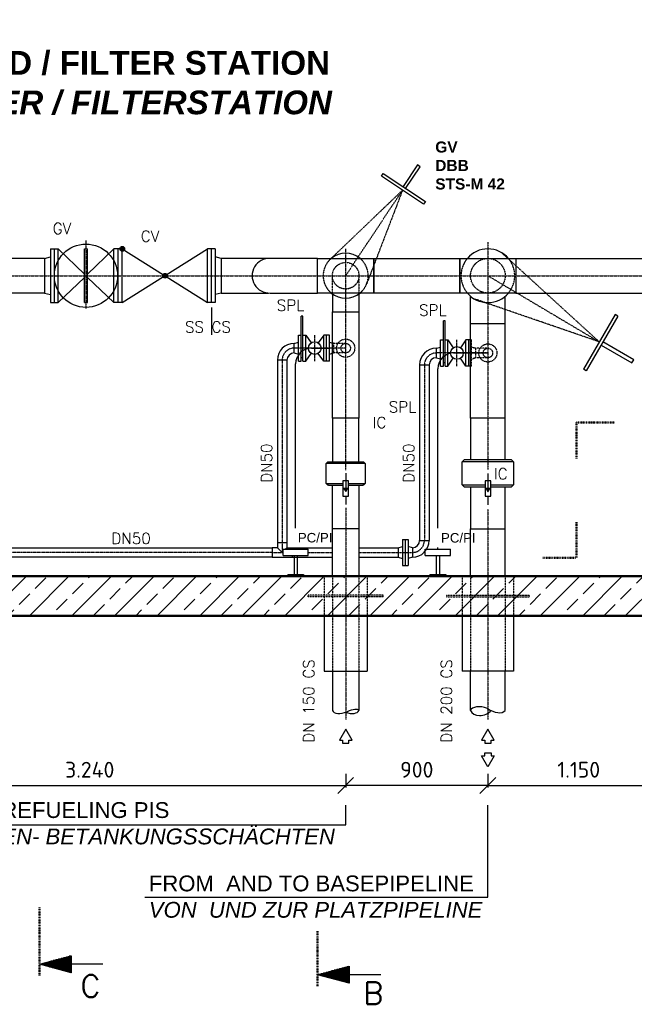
# Model space of a CAD drawing. Header units: millimetres. Extents: x -197187 to 231260338, y -45270 to 70505.
# Tile 34 of 85: x 7681 to 11571, y 1195 to 7421. Entities that reach past the tile are written whole.
import ezdxf

# ---------------------------------------------------------------- set-up
doc = ezdxf.new("R2010")
doc.units = ezdxf.units.MM
doc.header["$LTSCALE"] = 0.5
doc.linetypes.add('DASHDOT', pattern=[1, 0.5, -0.25, 0, -0.25])
doc.linetypes.add('HIDDEN', pattern=[0.375, 0.25, -0.125])
for name, color, linetype in [('17', 7, 'Continuous'), ('21', 7, 'Continuous'), ('41', 7, 'Continuous'), ('BEMAßUNG', 7, 'Continuous'), ('Beschriftung', 7, 'Continuous'), ('P-MU050ENTL', 7, 'Continuous'), ('P-MU150AUSL', 7, 'Continuous'), ('P-MU200AUSL', 7, 'Continuous'), ('P-MU200EINL', 7, 'Continuous')]:
    doc.layers.add(name, color=color, linetype=linetype)
doc.styles.add('LBB3.5M1000', font='isocp.shx', dxfattribs={"height": 3.5})
doc.styles.add('ROMANS', font='ROMANS', dxfattribs={"height": 0.2})
doc.styles.get("Standard").update_dxf_attribs({"font": 'isocpeur.ttf'})
doc.dimstyles.new('DIN', dxfattribs={"dimtxt": 2.5, "dimasz": 2.5, "dimexe": 1.25, "dimexo": 0.625, "dimtad": 1, "dimtih": 1, "dimdec": 4, "dimdsep": 46, "dimlunit": 6, "dimtxsty": 'Standard', "dimcen": 2.5, "dimadec": 0, "dimazin": 0, "dimtfac": 1, "dimtdec": 4, "dimtmove": 0, "dimatfit": 3, "dimfxl": 0, "dimtvp": 1, "dimtolj": 1, "dimtzin": 0, "dimarcsym": 0})

# ---------------------------------------------------------------- blocks, each defined once
blk = doc.blocks.new('PFEIL')
at = {"layer": '17', "color": 7, "linetype": 'Continuous'}
for p, q in [((-40, 0), (-20, 0)), ((-20, 5.359), (-20, -5.359)), ((0, 0), (-20, 5.359)), ((-20, 5.0491), (-18.8434, 5.0491)), ((-20, 4.5991), (-17.164, 4.5991)), ((-20, 4.1491), (-15.4846, 4.1491)), ((-20, 3.6991), (-13.8052, 3.6991)), ((-20, 3.2491), (-12.1258, 3.2491)), ((-20, 2.7991), (-10.4464, 2.7991)), ((-20, 2.3491), (-8.7669, 2.3491)), ((-20, 1.8991), (-7.0875, 1.8991)), ((-20, 1.4491), (-5.4081, 1.4491)), ((-20, 0.9991), (-3.7287, 0.9991)), ((-20, 0.5491), (-2.0493, 0.5491)), ((-20, 0.0991), (-0.3698, 0.0991)), ((-20, -5.359), (0, 0)), ((-20, -0.3509), (-1.3096, -0.3509)), ((-20, -0.8009), (-2.989, -0.8009)), ((-20, -1.2509), (-4.6684, -1.2509)), ((-20, -1.7009), (-6.3478, -1.7009)), ((-20, -2.1509), (-8.0272, -2.1509)), ((-20, -2.6009), (-9.7067, -2.6009)), ((-20, -3.0509), (-11.3861, -3.0509)), ((-20, -3.5009), (-13.0655, -3.5009)), ((-20, -3.9509), (-14.7449, -3.9509)), ((-20, -4.4009), (-16.4243, -4.4009)), ((-20, -4.8509), (-18.1038, -4.8509)), ((-20, -5.3009), (-19.7832, -5.3009))]:
    blk.add_line(p, q, dxfattribs=at)
blk = doc.blocks.new('_Oblique')
at = {"color": 0, "linetype": 'ByBlock', "lineweight": -2}
blk.add_line((-0.5, -0.5), (0.5, 0.5), dxfattribs=at)
blk = doc.blocks.new('*D22')
at = {"layer": 'BEMAßUNG', "color": 0, "lineweight": -2, "transparency": 16777216}
for p, q in [((9744.4, 2652), (9744.4, 2565.7)), ((10644.4, 2652), (10644.4, 2565.7)), ((10644.4, 2578.2), (9744.4, 2578.2))]:
    blk.add_line(p, q, dxfattribs=at)
at = {"layer": 'DEFPOINTS', "color": 0, "transparency": 16777216}
for p in [(9744.4, 3652), (10644.4, 3652), (9744.4, 2578.2)]:
    blk.add_point(p, dxfattribs=at)
at = {"layer": 'BEMAßUNG', "color": 0, "lineweight": -2, "transparency": 16777216, "xscale": 100, "yscale": 100, "zscale": 100, "rotation": 180}
blk.add_blockref('_Oblique', (9744.4, 2578.2), dxfattribs=at)
at = {"layer": 'BEMAßUNG', "color": 0, "lineweight": -2, "transparency": 16777216, "xscale": 100, "yscale": 100, "zscale": 100}
blk.add_blockref('_Oblique', (10644.4, 2578.2), dxfattribs=at)
at = {"layer": 'BEMAßUNG', "color": 0, "transparency": 16777216, "insert": (10194.4, 2678.2), "char_height": 100, "attachment_point": 5}
blk.add_mtext('\\A1;900', dxfattribs=at)
blk = doc.blocks.new('*D27')
at = {"layer": 'BEMAßUNG', "color": 0, "lineweight": -2, "transparency": 16777216}
for p, q in [((6504.4, 2652), (6504.4, 2565.7)), ((9744.4, 2652), (9744.4, 2565.7)), ((6504.4, 2578.2), (9744.4, 2578.2))]:
    blk.add_line(p, q, dxfattribs=at)
at = {"layer": 'DEFPOINTS', "color": 0, "transparency": 16777216}
for p in [(6504.4, 3652), (9744.4, 3652), (9744.4, 2578.2)]:
    blk.add_point(p, dxfattribs=at)
at = {"layer": 'BEMAßUNG', "color": 0, "lineweight": -2, "transparency": 16777216, "xscale": 100, "yscale": 100, "zscale": 100, "rotation": 180}
blk.add_blockref('_Oblique', (6504.4, 2578.2), dxfattribs=at)
at = {"layer": 'BEMAßUNG', "color": 0, "lineweight": -2, "transparency": 16777216, "xscale": 100, "yscale": 100, "zscale": 100}
blk.add_blockref('_Oblique', (9744.4, 2578.2), dxfattribs=at)
at = {"layer": 'BEMAßUNG', "color": 0, "transparency": 16777216, "insert": (8124.4, 2678.2), "char_height": 100, "attachment_point": 5}
blk.add_mtext('\\A1;3.240', dxfattribs=at)
blk = doc.blocks.new('*D28')
at = {"layer": 'BEMAßUNG', "color": 0, "lineweight": -2, "transparency": 16777216}
for p, q in [((10644.4, 2652), (10644.4, 2565.7)), ((11794.4, 2652), (11794.4, 2565.7)), ((10644.4, 2578.2), (11794.4, 2578.2))]:
    blk.add_line(p, q, dxfattribs=at)
at = {"layer": 'DEFPOINTS', "color": 0, "transparency": 16777216}
for p in [(10644.4, 3652), (11794.4, 3652), (11794.4, 2578.2)]:
    blk.add_point(p, dxfattribs=at)
at = {"layer": 'BEMAßUNG', "color": 0, "lineweight": -2, "transparency": 16777216, "xscale": 100, "yscale": 100, "zscale": 100, "rotation": 180}
blk.add_blockref('_Oblique', (10644.4, 2578.2), dxfattribs=at)
at = {"layer": 'BEMAßUNG', "color": 0, "lineweight": -2, "transparency": 16777216, "xscale": 100, "yscale": 100, "zscale": 100}
blk.add_blockref('_Oblique', (11794.4, 2578.2), dxfattribs=at)
at = {"layer": 'BEMAßUNG', "color": 0, "transparency": 16777216, "insert": (11219.4, 2678.2), "char_height": 100, "attachment_point": 5}
blk.add_mtext('\\A1;1.150', dxfattribs=at)

msp = doc.modelspace()

# ---------------------------------------------------------------- hatches: boundary and pattern name
h = msp.add_hatch(color=256)
h.dxf.hatch_style = 1
h.paths.add_polyline_path([(9744.39, 4437.258), (9755.987, 4457.344), (9732.793, 4457.344)])
h = msp.add_hatch(color=256)
h.dxf.hatch_style = 1
h.paths.add_polyline_path([(10644.39, 4436.258), (10655.987, 4456.344), (10632.793, 4456.344)])

# ---------------------------------------------------------------- linework, layer by layer
at = {"linetype": 'Continuous'}
msp.add_line((10731.125, 5948.227), (10771.286, 5911.568), dxfattribs=at)
for p, q in [((9744.39, 4553.018), (9744.39, 4457.344)), ((10644.39, 4552.018), (10644.39, 4456.344)), ((9744.39, 4409.056), (9744.39, 4354.731)), ((10644.39, 4408.056), (10644.39, 4353.731))]:
    msp.add_line(p, q)
for points in [[(10107.32, 6365.296), (10123.969, 6354.214), (10215.397, 6491.567), (10198.748, 6502.649)], [(9971.371, 6431.764), (9982.454, 6448.413), (10248.835, 6271.097), (10237.753, 6254.449)], [(9762.492, 4409.056), (9762.492, 4505.632), (9726.288, 4505.632), (9726.288, 4409.056)], [(10662.492, 4408.056), (10662.492, 4504.632), (10626.288, 4504.632), (10626.288, 4408.056)], [(9744.39, 4437.258), (9755.987, 4457.344), (9732.793, 4457.344)], [(10644.39, 4436.258), (10655.987, 4456.344), (10632.793, 4456.344)]]:
    msp.add_lwpolyline(points, close=True)
at = {"layer": '17', "linetype": 'DASHDOT', "lineweight": 50, "ltscale": 20}
for p, q in [((11205.488, 4873.541), (11205.488, 4646.363)), ((11205.488, 4873.541), (11446.407, 4873.541)), ((11205.488, 4243.322), (11205.488, 4018.117)), ((10992.43, 4018.117), (11205.488, 4018.117)), ((7806.264, 1377.676), (7806.264, 1810.249)), ((9566.39, 1310.111), (9566.39, 1657.852))]:
    msp.add_line(p, q, dxfattribs=at)
at = {"layer": '21', "linetype": 'Continuous', "lineweight": 50, "ltscale": 10}
for p, q in [((4144.39, 3902.018), (9949.39, 3902.018)), ((9949.39, 3902.018), (12044.39, 3902.018)), ((3894.39, 3652.018), (9949.39, 3652.018)), ((9949.39, 3652.018), (11794.39, 3652.018))]:
    msp.add_line(p, q, dxfattribs=at)
at = {"layer": '41', "linetype": 'Continuous', "ltscale": 10}
for p, q in [((9527.69, 5344.018), (9634.84, 5344.018)), ((10427.69, 5313.518), (10644.39, 5313.518)), ((9427.69, 4072.018), (9427.69, 5244.018)), ((10327.69, 4072.018), (10327.69, 5213.518)), ((9347.69, 4072.018), (9507.69, 4072.018)), ((9347.69, 4032.018), (9347.69, 4072.018)), ((9507.69, 4032.018), (9507.69, 4072.018)), ((10166.39, 4082.168), (10166.39, 4021.868)), ((10247.69, 4072.018), (10407.69, 4072.018)), ((10247.69, 4032.018), (10247.69, 4072.018)), ((10407.69, 4032.018), (10407.69, 4072.018)), ((9347.69, 4032.018), (9507.69, 4032.018)), ((9417.69, 4032.018), (9417.69, 3912.018)), ((9437.69, 4032.018), (9437.69, 3912.018)), ((10247.69, 4032.018), (10407.69, 4032.018)), ((10317.69, 4032.018), (10317.69, 3912.018)), ((10337.69, 4032.018), (10337.69, 3912.018)), ((9377.69, 3912.018), (9477.69, 3912.018)), ((9377.69, 3912.018), (9377.69, 3902.018)), ((9477.69, 3912.018), (9477.69, 3902.018)), ((10277.69, 3912.018), (10277.69, 3902.018)), ((10277.69, 3912.018), (10377.69, 3912.018)), ((10377.69, 3912.018), (10377.69, 3902.018))]:
    msp.add_line(p, q, dxfattribs=at)
for centre in [(9527.69, 5244.018), (10427.69, 5213.518)]:
    msp.add_arc(centre, 100, 90, 180, dxfattribs=at)
at = {"layer": 'P-MU050ENTL', "linetype": 'Continuous', "ltscale": 10}
for p, q in [((9463.39, 5426.518), (9463.39, 5547.018)), ((9473.39, 5547.018), (9463.39, 5547.018)), ((9473.39, 5426.518), (9473.39, 5547.018)), ((10373.39, 5516.518), (10363.39, 5516.518)), ((10363.39, 5396.018), (10363.39, 5516.518)), ((10373.39, 5396.018), (10373.39, 5516.518)), ((9445.39, 5261.518), (9445.39, 5426.518)), ((9445.39, 5426.518), (9463.39, 5426.518)), ((9463.39, 5261.518), (9463.39, 5426.518)), ((9473.39, 5261.518), (9473.39, 5426.518)), ((9473.39, 5426.518), (9491.39, 5426.518)), ((9491.39, 5261.518), (9491.39, 5426.518)), ((9491.39, 5426.518), (9525.653, 5376.928)), ((9605.39, 5426.518), (9571.127, 5376.928)), ((9605.39, 5261.518), (9605.39, 5426.518)), ((9634.84, 5426.518), (9605.39, 5426.518)), ((9623.39, 5261.518), (9623.39, 5426.518)), ((9641.39, 5426.518), (9634.84, 5426.518)), ((9641.39, 5261.518), (9641.39, 5426.518)), ((9418.39, 5374.168), (9445.39, 5381.403)), ((9418.39, 5313.868), (9418.39, 5374.168)), ((9641.39, 5381.403), (9660.24, 5376.352)), ((10345.39, 5231.018), (10345.39, 5396.018)), ((10345.39, 5396.018), (10363.39, 5396.018)), ((10363.39, 5231.018), (10363.39, 5396.018)), ((10373.39, 5231.018), (10373.39, 5396.018)), ((10373.39, 5396.018), (10391.39, 5396.018)), ((10391.39, 5231.018), (10391.39, 5396.018)), ((10391.39, 5396.018), (10425.653, 5346.428)), ((10505.39, 5396.018), (10471.127, 5346.428)), ((10505.39, 5231.018), (10505.39, 5396.018)), ((10534.84, 5396.018), (10505.39, 5396.018)), ((10523.39, 5231.018), (10523.39, 5396.018)), ((10541.39, 5396.018), (10534.84, 5396.018)), ((9418.39, 5313.868), (9445.39, 5306.634)), ((9491.39, 5261.518), (9525.653, 5311.109)), ((9605.39, 5261.518), (9571.127, 5311.109)), ((9641.39, 5306.634), (9660.24, 5311.685)), ((10318.39, 5343.668), (10345.39, 5350.903)), ((10318.39, 5283.368), (10318.39, 5343.668)), ((9312.24, 5268.018), (9312.24, 4625.468)), ((9372.54, 5268.018), (9312.24, 5268.018)), ((9372.54, 5268.018), (9372.54, 4625.468)), ((9445.39, 5261.518), (9463.39, 5261.518)), ((9473.39, 5282.018), (9463.39, 5282.018)), ((9473.39, 5261.518), (9491.39, 5261.518)), ((9634.84, 5261.518), (9605.39, 5261.518)), ((9641.39, 5261.518), (9634.84, 5261.518)), ((10212.24, 5237.518), (10212.24, 4128.018)), ((10212.24, 5237.518), (10272.54, 5237.518)), ((10272.54, 5237.518), (10272.54, 4128.018)), ((10318.39, 5283.368), (10345.39, 5276.134)), ((10345.39, 5231.018), (10363.39, 5231.018)), ((10373.39, 5251.518), (10363.39, 5251.518)), ((10373.39, 5231.018), (10391.39, 5231.018)), ((10391.39, 5231.018), (10425.653, 5280.609)), ((10505.39, 5231.018), (10471.127, 5280.609)), ((10534.84, 5231.018), (10505.39, 5231.018)), ((10541.39, 5231.018), (10534.84, 5231.018)), ((9312.24, 4625.468), (9312.24, 4116.018)), ((9372.54, 4625.468), (9372.54, 4116.018)), ((9312.24, 4116.018), (9372.54, 4116.018)), ((9312.24, 4116.018), (9312.24, 4082.168)), ((9372.54, 4116.018), (9372.54, 4082.168)), ((10103.39, 4134.518), (10103.39, 3969.518)), ((10103.39, 4134.518), (10139.39, 4134.518)), ((10121.39, 4134.518), (10121.39, 3969.518)), ((10139.39, 4134.518), (10139.39, 3969.518)), ((10212.24, 4128.018), (10272.54, 4128.018)), ((5688.54, 4082.168), (9278.39, 4082.168)), ((9278.39, 4082.168), (9278.39, 4021.868)), ((9312.24, 4082.168), (9278.39, 4082.168)), ((9312.24, 4082.168), (9342.39, 4052.018)), ((9342.39, 4052.018), (9347.69, 4057.318)), ((9362.39, 4072.018), (9372.54, 4082.168)), ((9372.54, 4082.168), (9660.24, 4082.168)), ((9406.39, 4082.168), (9406.39, 4072.018)), ((9828.54, 4082.168), (10076.39, 4082.168)), ((10076.39, 4082.168), (10103.39, 4089.403)), ((10076.39, 4082.168), (10076.39, 4021.868)), ((10166.39, 4082.168), (10139.39, 4089.403)), ((10166.39, 4082.168), (10166.39, 4021.868)), ((9278.39, 4021.868), (5688.54, 4021.868)), ((9278.39, 4021.868), (9660.24, 4021.868)), ((9406.39, 4032.018), (9406.39, 4021.868)), ((9828.54, 4021.868), (10076.39, 4021.868)), ((10076.39, 4021.868), (10103.39, 4014.634)), ((10166.39, 4021.868), (10139.39, 4014.634)), ((10103.39, 3969.518), (10139.39, 3969.518))]:
    msp.add_line(p, q, dxfattribs=at)
at = {"layer": 'P-MU050ENTL', "linetype": 'DASHDOT', "ltscale": 10}
for p, q in [((9548.39, 5261.518), (9548.39, 5426.518)), ((10448.39, 5231.018), (10448.39, 5396.018)), ((9744.39, 5344.018), (9418.39, 5344.018)), ((10644.39, 5313.518), (10318.39, 5313.518)), ((9342.39, 5268.018), (9342.39, 4625.468)), ((10242.39, 5237.518), (10242.39, 4128.018)), ((9342.39, 4625.468), (9342.39, 4052.018)), ((9278.39, 4052.018), (5688.54, 4052.018)), ((9278.39, 4052.018), (9347.69, 4052.018)), ((9507.69, 4052.018), (9660.24, 4052.018)), ((9828.54, 4052.018), (10166.39, 4052.018))]:
    msp.add_line(p, q, dxfattribs=at)
at = {"layer": 'P-MU050ENTL', "linetype": 'Continuous', "ltscale": 10}
for centre in [(9548.39, 5344.018), (10448.39, 5313.518)]:
    msp.add_circle(centre, 40, dxfattribs=at)
for centre, radius, start, end in [((9418.39, 5268.018), 106.15, 90, 180), ((9418.39, 5268.018), 45.85, 90, 180), ((10318.39, 5237.518), 106.15, 90, 180), ((10318.39, 5237.518), 45.85, 90, 180), ((10166.39, 4128.018), 106.15, 270, 0), ((10166.39, 4128.018), 45.85, 270, 0)]:
    msp.add_arc(centre, radius, start, end, dxfattribs=at)
at = {"layer": 'P-MU050ENTL', "linetype": 'DASHDOT', "ltscale": 10}
for centre, start, end in [((9418.39, 5268.018), 90, 180), ((10318.39, 5237.518), 90, 180), ((10166.39, 4128.018), 270, 0)]:
    msp.add_arc(centre, 76, start, end, dxfattribs=at)
at = {"layer": 'P-MU150AUSL', "linetype": 'DASHDOT', "ltscale": 10}
for p, q in [((9744.39, 4573.063), (9744.39, 5971.769)), ((9744.39, 4334.262), (9744.39, 2994.884))]:
    msp.add_line(p, q, dxfattribs=at)
at = {"layer": 'P-MU150AUSL', "linetype": 'HIDDEN', "ltscale": 10}
for p, q in [((9660.24, 5687.018), (9660.24, 5802.018)), ((9828.54, 5802.018), (9828.54, 5687.018)), ((9668.39, 5374.168), (9661.288, 5376.071)), ((9668.39, 5313.868), (9668.39, 5374.168)), ((9744.39, 5374.168), (9668.39, 5374.168)), ((10541.39, 5231.018), (10541.39, 5396.018)), ((9668.39, 5313.868), (9654.689, 5310.197)), ((9744.39, 5313.868), (9668.39, 5313.868)), ((10541.39, 5350.903), (10560.24, 5345.852)), ((10568.39, 5343.668), (10561.288, 5345.571)), ((10568.39, 5283.368), (10568.39, 5343.668)), ((10644.39, 5343.668), (10568.39, 5343.668)), ((10541.39, 5276.134), (10560.24, 5281.185)), ((10568.39, 5283.368), (10554.689, 5279.697)), ((10644.39, 5283.368), (10568.39, 5283.368)), ((9607.89, 3902.018), (9607.89, 3652.018)), ((9660.24, 3902.018), (9660.24, 3302.018)), ((9828.54, 3902.018), (9828.54, 3302.018)), ((9880.89, 3902.018), (9880.89, 3652.018)), ((9980.89, 3782.018), (9507.89, 3782.018)), ((9507.89, 3772.018), (9507.89, 3782.018)), ((9980.89, 3772.018), (9507.89, 3772.018)), ((9980.89, 3772.018), (9980.89, 3782.018))]:
    msp.add_line(p, q, dxfattribs=at)
at = {"layer": 'P-MU150AUSL', "linetype": 'Continuous', "ltscale": 10}
for p, q in [((9866.89, 4615.518), (9621.89, 4615.518)), ((9634.84, 4625.518), (9853.94, 4625.518)), ((9621.89, 4488.518), (9726.288, 4488.518)), ((9762.492, 4488.518), (9866.89, 4488.518)), ((9634.84, 4478.518), (9726.288, 4478.518)), ((9762.492, 4478.518), (9853.94, 4478.518)), ((9828.54, 4202.018), (9828.54, 3902.018)), ((9607.89, 3652.018), (9607.89, 3302.018)), ((9880.89, 3652.018), (9880.89, 3302.018)), ((9607.89, 3302.018), (9880.89, 3302.018)), ((9660.24, 3302.018), (9660.24, 3053.036)), ((9828.54, 3302.018), (9828.54, 3053.036))]:
    msp.add_line(p, q, dxfattribs=at)
for points in [[(9660.24, 5573.018), (9828.54, 5573.018), (9828.54, 4902.018), (9660.24, 4902.018)], [(9660.24, 4625.518), (9828.54, 4625.518), (9828.54, 4902.018), (9660.24, 4902.018)], [(9744.761, 2935.146), (9704.761, 2865.865), (9724.761, 2865.865), (9724.761, 2845.865), (9764.761, 2845.865), (9764.761, 2865.865), (9784.761, 2865.865), (9744.761, 2935.146)]]:
    msp.add_lwpolyline(points, close=True, dxfattribs=at)
for points in [[(9634.84, 4478.518), (9631.89, 4478.518), (9621.89, 4488.518), (9621.89, 4615.518), (9631.89, 4625.518), (9634.84, 4625.518)], [(9853.94, 4625.518), (9856.89, 4625.518), (9866.89, 4615.518), (9866.89, 4488.518), (9856.89, 4478.518), (9853.94, 4478.518)]]:
    msp.add_lwpolyline(points, dxfattribs=at)
at = {"layer": 'P-MU150AUSL', "linetype": 'HIDDEN', "ltscale": 10}
for centre, radius in [((9744.39, 5802.018), 84.15), ((10644.39, 5802.018), 109.55), ((9744.39, 5344.018), 57.5), ((9744.39, 5344.018), 30.15), ((10644.39, 5313.518), 57.5), ((10644.39, 5313.518), 30.15)]:
    msp.add_circle(centre, radius, dxfattribs=at)
for centre, radius, start, end in [((9744.39, 5802.018), 142.5, 129.7562631, 230.2437369), ((9744.39, 5802.018), 142.5, 309.7562631, 50.2437369), ((10644.39, 5802.018), 170, 139.8784139, 220.1215861), ((10644.39, 5802.018), 170, 319.8784139, 40.1215861)]:
    msp.add_arc(centre, radius, start, end, dxfattribs=at)
at = {"layer": 'P-MU150AUSL', "linetype": 'Continuous', "ltscale": 10}
for centre, major_axis, ratio, start_param, end_param in [((9737.26, 3084.141), (-77.02, -31.104), 0.51427667, 0, 1.57079633), ((9750.748, 3084.141), (77.02, -31.104), 0.51427667, 4.83132871, 6.28318531), ((9762.9, 3023.268), (65.64, 29.769), 0.32393588, 0, 1.57079633)]:
    msp.add_ellipse(centre, major_axis=major_axis, ratio=ratio, start_param=start_param, end_param=end_param, dxfattribs=at)
at = {"layer": 'P-MU200AUSL', "linetype": 'HIDDEN', "ltscale": 10}
for p, q in [((10482.44, 3902.018), (10482.44, 3652.018)), ((10806.34, 3902.018), (10806.34, 3652.018)), ((10382.44, 3782.018), (10906.34, 3782.018)), ((10382.44, 3782.018), (10382.44, 3772.018)), ((10382.44, 3772.018), (10906.34, 3772.018)), ((10906.34, 3782.018), (10906.34, 3772.018))]:
    msp.add_line(p, q, dxfattribs=at)
at = {"layer": 'P-MU200AUSL', "ltscale": 100}
for p, q in [((10482.44, 3652.018), (10482.44, 3302.018)), ((10806.34, 3652.018), (10806.34, 3302.018)), ((10806.34, 3302.018), (10482.44, 3302.018))]:
    msp.add_line(p, q, dxfattribs=at)
at = {"layer": 'P-MU200EINL', "linetype": 'DASHDOT', "ltscale": 10}
for p, q in [((10104.562, 6343.106), (9645.963, 5905.064)), ((9744.39, 5802.018), (10104.562, 6343.106)), ((10104.562, 6343.106), (9877.438, 5750.984)), ((8100.39, 6025.626), (8100.39, 5593.946)), ((10644.39, 6013.234), (10644.39, 4575.557)), ((10771.286, 5911.568), (11011.315, 5692.468)), ((6187.891, 5802.018), (12839.39, 5802.018)), ((10644.39, 5802.018), (11349.633, 5383.65)), ((11011.315, 5692.468), (11349.633, 5383.65)), ((11349.633, 5383.65), (10557.655, 5655.81)), ((10644.39, 4325.193), (10644.39, 2994.884))]:
    msp.add_line(p, q, dxfattribs=at)
at = {"layer": 'P-MU200EINL', "linetype": 'Continuous', "ltscale": 10}
for p, q in [((7838.39, 5911.568), (7876.39, 5921.75)), ((7876.39, 5972.018), (7876.39, 5632.018)), ((7876.39, 5972.018), (7924.39, 5972.018)), ((7900.39, 5632.018), (7900.39, 5972.018)), ((7924.39, 5632.018), (7924.39, 5972.018)), ((7924.39, 5972.018), (8090.39, 5812.607)), ((8090.39, 5632.018), (8090.39, 5972.018)), ((8090.39, 5972.018), (8110.39, 5972.018)), ((8110.39, 5812.607), (8276.39, 5972.018)), ((8110.39, 5632.018), (8110.39, 5972.018)), ((8276.39, 5632.018), (8276.39, 5972.018)), ((8330.39, 5972.018), (8276.39, 5972.018)), ((8303.39, 5632.018), (8303.39, 5972.018)), ((8330.39, 5632.018), (8870.39, 5972.018)), ((8330.39, 5972.018), (8870.39, 5632.018)), ((8330.39, 5632.018), (8330.39, 5972.018)), ((8870.39, 5632.018), (8870.39, 5972.018)), ((8918.39, 5972.018), (8870.39, 5972.018)), ((8894.39, 5632.018), (8894.39, 5972.018)), ((8918.39, 5972.018), (8918.39, 5632.018)), ((8956.39, 5911.568), (8918.39, 5921.75)), ((7838.39, 5911.568), (5782.39, 5911.568)), ((7838.39, 5911.568), (7838.39, 5692.468)), ((8956.39, 5911.568), (8956.39, 5692.468)), ((9256.736, 5911.47), (8956.39, 5911.47)), ((9566.39, 5911.568), (9266.044, 5911.47)), ((10822.39, 5911.568), (12839.39, 5911.568)), ((8090.39, 5791.43), (7924.39, 5632.018)), ((8276.39, 5632.018), (8110.39, 5791.43)), ((7838.39, 5692.468), (5782.39, 5692.468)), ((7838.39, 5692.468), (7876.39, 5682.286)), ((8956.39, 5692.468), (8918.39, 5682.286)), ((8956.39, 5692.468), (9256.736, 5692.567)), ((9266.044, 5692.567), (9566.39, 5692.567)), ((9660.24, 5687.018), (9660.24, 5573.018)), ((9828.54, 5687.018), (9828.54, 5573.018)), ((10534.84, 4902.018), (10534.84, 5672.023)), ((10753.94, 4902.018), (10753.94, 5672.023)), ((10822.39, 5692.468), (12839.39, 5692.468)), ((7876.39, 5632.018), (7924.39, 5632.018)), ((8090.39, 5632.018), (8110.39, 5632.018)), ((8330.39, 5632.018), (8276.39, 5632.018)), ((8918.39, 5632.018), (8870.39, 5632.018)), ((8894.39, 5600.692), (8894.39, 5429.252)), ((11449.633, 5556.855), (11249.633, 5210.445)), ((11466.954, 5546.855), (11266.954, 5200.445)), ((11466.954, 5546.855), (11449.633, 5556.855)), ((10753.94, 5497.018), (10534.84, 5497.018)), ((11361.208, 5363.698), (11556.063, 5251.198)), ((11567.555, 5271.102), (11372.7, 5383.602)), ((11556.063, 5251.198), (11567.555, 5271.102)), ((11266.954, 5200.445), (11249.633, 5210.445)), ((10806.39, 4624.518), (10482.39, 4624.518)), ((10482.39, 4479.518), (10626.288, 4479.518)), ((10662.492, 4479.518), (10806.39, 4479.518)), ((10753.94, 3902.018), (10753.94, 4202.018)), ((10534.84, 3052.754), (10534.84, 3302.018)), ((10753.94, 3053.036), (10753.94, 3302.018))]:
    msp.add_line(p, q, dxfattribs=at)
at = {"layer": 'P-MU200EINL', "linetype": 'HIDDEN', "ltscale": 10}
for p, q in [((10534.84, 3902.018), (10534.84, 3302.018)), ((10753.94, 3902.018), (10753.94, 3302.018))]:
    msp.add_line(p, q, dxfattribs=at)
at = {"layer": 'P-MU200EINL', "linetype": 'Continuous', "ltscale": 10}
for points in [[(9566.39, 5692.468), (9566.39, 5911.568), (9922.39, 5911.568), (9922.39, 5692.468)], [(9922.39, 5911.568), (10466.39, 5911.568), (10466.39, 5692.468), (9922.39, 5692.468)], [(10466.39, 5911.568), (10822.39, 5911.568), (10822.39, 5692.468), (10466.39, 5692.468)], [(10644.39, 2935.146), (10604.39, 2865.865), (10624.39, 2865.865), (10624.39, 2845.865), (10664.39, 2845.865), (10664.39, 2865.865), (10684.39, 2865.865), (10644.39, 2935.146)], [(10644.39, 2695.758), (10604.39, 2765.04), (10624.39, 2765.04), (10624.39, 2785.04), (10664.39, 2785.04), (10664.39, 2765.04), (10684.39, 2765.04), (10644.39, 2695.758)]]:
    msp.add_lwpolyline(points, close=True, dxfattribs=at)
for points in [[(10753.94, 4639.518), (10753.94, 4902.018), (10534.84, 4902.018), (10534.84, 4639.518)], [(10626.288, 4464.518), (10497.39, 4464.518), (10482.39, 4479.518), (10482.39, 4624.518), (10497.39, 4639.518), (10791.39, 4639.518), (10806.39, 4624.518), (10806.39, 4479.518), (10791.39, 4464.518), (10662.492, 4464.518)]]:
    msp.add_lwpolyline(points, dxfattribs=at)
for centre, radius in [((8100.39, 5802.018), 200), ((8330.39, 5972.018), 15), ((8330.39, 5972.018), 12), ((8330.39, 5972.018), 9), ((8330.39, 5972.018), 6), ((8330.39, 5972.018), 3), ((8600.39, 5802.018), 15), ((8600.39, 5802.018), 12), ((8600.39, 5802.018), 9), ((8600.39, 5802.018), 6), ((8600.39, 5802.018), 3)]:
    msp.add_circle(centre, radius, dxfattribs=at)
for centre, radius, start, end in [((9744.39, 5802.018), 142.5, 50.2437361, 129.7562639), ((10644.39, 5802.018), 170, 40.1215861, 139.8784139), ((9261.39, 5802.018), 109.55, 87.564975, 272.435025), ((9744.39, 5802.018), 142.5, 230.2437361, 309.7562639), ((10644.39, 5802.018), 170, 220.1215861, 319.8784139)]:
    msp.add_arc(centre, radius, start, end, dxfattribs=at)
for centre, major_axis, ratio, start_param, end_param in [((10626.13, 3021.084), (-91.29, 31.953), 0.49419056, 4.71238898, 6.28318531), ((10605.955, 3078.607), (-71.115, -25.853), 0.73711504, 0, 2.23849084), ((10668.528, 3128.716), (85.412, -75.679), 0.57500525, 4.9023319, 6.28318531)]:
    msp.add_ellipse(centre, major_axis=major_axis, ratio=ratio, start_param=start_param, end_param=end_param, dxfattribs=at)

# ---------------------------------------------------------------- block references
at = {"layer": '17', "linetype": 'Continuous', "lineweight": 50, "ltscale": 10, "xscale": 10, "yscale": -10, "rotation": 180}
for p in [(7806.264, 1447.696), (9566.39, 1382.107)]:
    msp.add_blockref('PFEIL', p, dxfattribs=at)

# ---------------------------------------------------------------- texts
at = {"layer": '17', "linetype": 'Continuous', "lineweight": 50, "ltscale": 10, "style": 'ROMANS'}
for s, p in [('C', (8066.13, 1240.4)), ('B', (9856.256, 1194.81))]:
    msp.add_text(s, height=140, dxfattribs=at).set_placement(p)
at = {"layer": 'BEMAßUNG', "linetype": 'Continuous', "ltscale": 10, "style": 'ROMANS'}
for s, p in [('DN50', (9278.418, 4492.193)), ('DN50', (10178.175, 4492.193)), ('DN 150 CS', (9545.159, 2848.807)), ('DN 200 CS', (10416.967, 2848.757))]:
    msp.add_text(s, height=70, rotation=90, dxfattribs=at).set_placement(p)
msp.add_text('DN50', height=70, dxfattribs=at).set_placement((8261.738, 4105.988))
at = {"layer": 'Beschriftung', "attachment_point": 1, "style": 'LBB3.5M1000', "bg_fill": 2}
for s, insert, char_height, width in [('{\\fArial|b1|i0|c0|p34;MANIFOLD / FILTER STATION\\L\\P\\fArial|b1|i1|c0|p34;\\lVERTEILER / FILTERSTATION}', (6654.126, 7223.151), 150, 3290.72316), ('{\\fArial|b0|i0|c0|p34;FROM TANK TRUCK REFUELING PIS\\P\\fArial|b0|i1|c0|p34;VON DEN TANKWAGEN- BETANKUNGSSCHÄCHTEN}', (6183.759, 2473.089), 100, 3516.42452), ('{\\fArial|b0|i0|c0|p34;FROM  AND TO BASEPIPELINE\\P\\fArial|b0|i1|c0|p34;VON  UND ZUR PLATZPIPELINE}', (8498.519, 2009.199), 100, 2448.27324)]:
    msp.add_mtext(s, dxfattribs=dict(at, insert=insert, char_height=char_height, width=width))
at = {"layer": 'P-MU050ENTL', "linetype": 'Continuous', "ltscale": 10, "style": 'ROMANS'}
for p in [(9308.681, 5579.805), (10208.681, 5549.305), (10016.559, 4937.063)]:
    msp.add_text('SPL', height=70, dxfattribs=at).set_placement(p)
at = {"layer": 'P-MU150AUSL', "linetype": 'Continuous', "ltscale": 10, "style": 'ROMANS'}
msp.add_text('IC', height=70, dxfattribs=at).set_placement((9914.856, 4838.274))
at = {"layer": 'P-MU200AUSL', "ltscale": 100, "style": 'ROMANS'}
msp.add_text('IC', height=70, dxfattribs=at).set_placement((10682.394, 4514.82))
at = {"layer": 'P-MU200EINL', "linetype": 'Continuous', "ltscale": 10, "style": 'ROMANS'}
for s, p in [('GV', (7890.09, 6065.581)), ('CV', (8447.532, 6016.773)), ('SS CS', (8727.445, 5442.776))]:
    msp.add_text(s, height=70, dxfattribs=at).set_placement(p)
at = {"layer": 'P-MU200EINL', "linetype": 'Continuous', "ltscale": 10, "insert": (10311.669, 6650.802), "char_height": 70, "width": 491.56785, "attachment_point": 1, "style": 'ROMANS'}
msp.add_mtext('{\\fArial|b1|i0|c0|p34;GV\\PDBB\\PSTS-M 42}', dxfattribs=at)

# ---------------------------------------------------------------- dimensions: what is measured, and where the dimension line sits
at = {"layer": 'BEMAßUNG'}
dim = msp.add_linear_dim(base=(11794.39, 2578.188), p1=(10644.39, 3652.018), p2=(11794.39, 3652.018), dimstyle='DIN', override={"dimscale": 10, "dimtxt": 10, "dimasz": 10, "dimexo": 100, "dimgap": 5, "dimdec": 2, "dimblk1": 'Oblique', "dimblk2": 'Oblique', "dimsah": 1, "dimtdec": 2, "dimtmove": 2}, dxfattribs=at)
dim.commit()
dim.dimension.update_dxf_attribs({"geometry": '*D28', "text_midpoint": (11219.39, 2678.188)})

# ---------------------------------------------------------------- next in the draw order: linework, layer by layer
at = {"layer": 'Beschriftung'}
for p, q in [((9744.39, 2329.15), (9744.39, 2454.436)), ((10644.39, 1873.062), (10644.39, 2454.436)), ((6156.65, 2329.15), (9744.39, 2329.15)), ((8472.855, 1873.062), (10644.39, 1873.062))]:
    msp.add_line(p, q, dxfattribs=at)

# ---------------------------------------------------------------- next in the draw order: texts
at = {"layer": 'Beschriftung', "char_height": 60, "width": 213.35671, "attachment_point": 1, "style": 'LBB3.5M1000', "bg_fill": 2}
for insert in [(9441.556, 4175.476), (10347.79, 4174.67)]:
    msp.add_mtext('{\\fArial|b0|i0|c0|p34;PC/PI}', dxfattribs=dict(at, insert=insert))

# ---------------------------------------------------------------- next in the draw order: dimensions: what is measured, and where the dimension line sits
at = {"layer": 'BEMAßUNG'}
for p1, picture, middle in [((6504.39, 3652.018), '*D27', (8124.39, 2678.188)), ((10644.39, 3652.018), '*D22', (10194.39, 2678.188))]:
    dim = msp.add_linear_dim(base=(9744.39, 2578.188), p1=p1, p2=(9744.39, 3652.018), dimstyle='DIN', override={"dimscale": 10, "dimtxt": 10, "dimasz": 10, "dimexo": 100, "dimgap": 5, "dimdec": 2, "dimblk1": 'Oblique', "dimblk2": 'Oblique', "dimsah": 1, "dimtdec": 2, "dimtmove": 2}, dxfattribs=at)
    dim.commit()
    dim.dimension.update_dxf_attribs({"geometry": picture, "text_midpoint": middle})

# ---------------------------------------------------------------- next in the draw order: hatches: boundary and pattern name
h = msp.add_hatch()
h.set_pattern_fill('ANSI33', color=256, scale=30)
h.set_pattern_definition([(45, (9429.24, 8302.02), (-134.704, 134.704), []), (45, (9563.95, 8302.02), (-134.704, 134.704), [95.25, -47.625])])
h.paths.add_polyline_path([(3894.39, 14402.018), (4814.39, 14402.018), (4814.39, 14397.018), (4869.39, 14397.018), (4874.39, 14392.018), (4874.39, 14352.018), (4879.39, 14352.018), (4879.39, 14377.018), (4934.39, 14377.018), (4939.39, 14372.018), (4939.39, 14332.018), (4944.39, 14332.018), (4944.39, 14152.018), (4144.39, 14152.018), (4144.39, 3902.018), (12044.39, 3902.018), (12044.39, 2272.018), (12039.39, 2272.018), (12039.39, 2232.018), (12034.39, 2227.018), (11979.39, 2227.018), (11979.39, 2252.018), (11974.39, 2252.018), (11974.39, 2212.018), (11969.39, 2207.018), (11914.39, 2207.018), (11914.39, 2202.018), (11794.39, 2202.018), (11794.39, 3652.018), (3894.39, 3652.018)])
h.paths.add_polyline_path([(14507.43, 14152.018), (14507.43, 14402.018), (5959.39, 14402.018), (5959.39, 14397.018), (5904.39, 14397.018), (5899.39, 14392.018), (5899.39, 14352.018), (5894.39, 14352.018), (5894.39, 14377.018), (5839.39, 14377.018), (5834.39, 14372.018), (5834.39, 14332.018), (5829.39, 14332.018), (5829.39, 14152.018), (13644.39, 14152.018), (13644.39, 2272.018), (13649.39, 2272.018), (13649.39, 2232.018), (13654.39, 2227.018), (13709.39, 2227.018), (13709.39, 2252.018), (13714.39, 2252.018), (13714.39, 2212.018), (13719.39, 2207.018), (13774.39, 2207.018), (13774.39, 2202.018), (14507.43, 2202.018), (14507.43, 2452.018), (13894.39, 2452.018), (13894.39, 8802.018), (14507.43, 8802.018), (14507.43, 9052.018), (13894.39, 9052.018), (13894.39, 14152.018)])

# ---------------------------------------------------------------- next in the draw order: linework, layer by layer
at = {"layer": 'P-MU150AUSL', "linetype": 'Continuous', "ltscale": 10}
msp.add_line((9660.24, 3902.018), (9660.24, 4202.018), dxfattribs=at)
msp.add_lwpolyline([(9762.492, 4478.518), (9828.54, 4478.518), (9828.54, 4202.018), (9660.24, 4202.018), (9660.24, 4478.518), (9726.288, 4478.518)], dxfattribs=at)
at = {"layer": 'P-MU200EINL', "linetype": 'Continuous', "ltscale": 10}
msp.add_line((10534.84, 3902.018), (10534.84, 4202.018), dxfattribs=at)
msp.add_lwpolyline([(10534.84, 4464.518), (10534.84, 4202.018), (10753.94, 4202.018), (10753.94, 4464.518)], dxfattribs=at)

doc.saveas('drawing.dxf')
